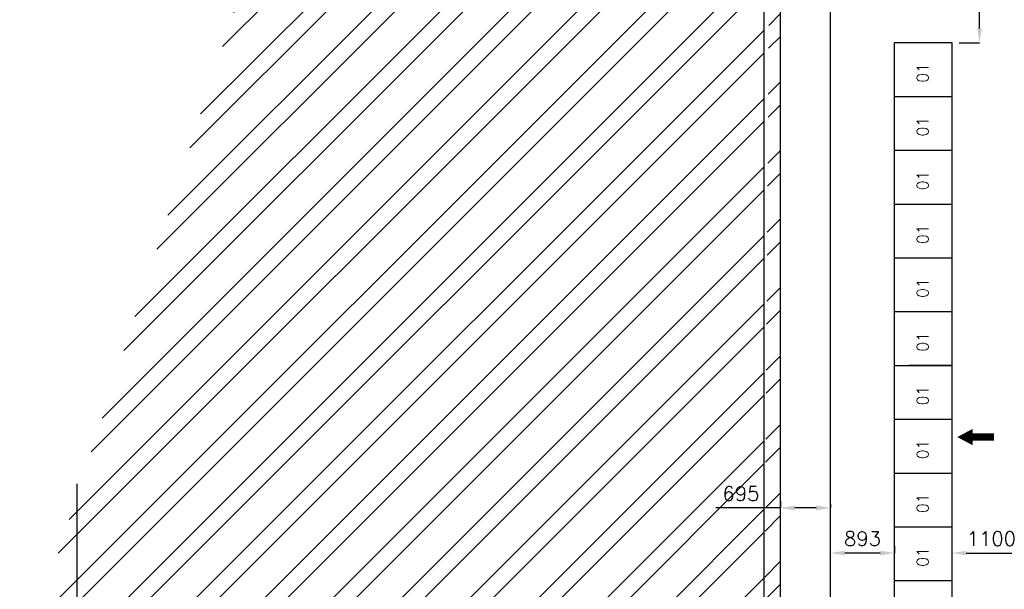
# Model space of a CAD drawing. Extents: x 361682 to 759535, y 756798 to 1113679.
# Tile 42 of 80: x 556127 to 569850, y 964588 to 972530. Entities that reach past the tile are written whole.
import ezdxf

# ---------------------------------------------------------------- set-up
doc = ezdxf.new("R2010")
doc.units = 0
doc.header["$LTSCALE"] = 700
doc.header["$MEASUREMENT"] = 0
doc.header["$PDMODE"] = 2
doc.header["$PDSIZE"] = -1
doc.layers.get('0').update_dxf_attribs({"linetype": 'CONTINUOUS'})
doc.layers.get('DEFPOINTS').update_dxf_attribs({"linetype": 'CONTINUOUS'})
for name, color, linetype in [('GRID', 9, 'CONTINUOUS'), ('PNL', 6, 'CONTINUOUS'), ('PNLDIM', 6, 'CONTINUOUS'), ('PNLTXT', 2, 'CONTINUOUS'), ('WALL', 7, 'CONTINUOUS')]:
    doc.layers.add(name, color=color, linetype=linetype)
doc.styles.add('ROMANS', font='romans.shx')
doc.dimstyles.new('STANDARD$0', dxfattribs={"dimtxt": 200, "dimasz": 200, "dimexe": 0, "dimexo": 100, "dimgap": 100, "dimtad": 1, "dimdec": 0, "dimzin": 0, "dimdsep": 46, "dimtxsty": 'ROMANS', "dimcen": 0.09, "dimclrd": 256, "dimclre": 256, "dimclrt": 256, "dimadec": 0, "dimazin": 0, "dimtfac": 1, "dimtdec": 0, "dimtmove": 0, "dimatfit": 3, "dimfxl": 1, "dimtolj": 1, "dimtzin": 0, "dimlwd": -1, "dimlwe": -1, "dimarcsym": 0})

# ---------------------------------------------------------------- blocks, each defined once
blk = doc.blocks.new('*D1748')
at = {"layer": 'DEFPOINTS', "color": 0, "transparency": 16777216}
for p in [(567427, 965094), (568320, 965094), (567427, 964794)]:
    blk.add_point(p, dxfattribs=at)
at = {"layer": 'PNLDIM', "transparency": 16777216}
for p, q in [((568320, 965194), (568320, 965094)), ((567427, 964894), (567427, 965094)), ((568120, 965094), (567627, 965094))]:
    blk.add_line(p, q, dxfattribs=at)
for points in [[(567627, 965127), (567627, 965061), (567427, 965094)], [(568120, 965127), (568120, 965061), (568320, 965094)]]:
    blk.add_solid(points, dxfattribs=at)
at = {"layer": 'PNLDIM', "transparency": 16777216, "insert": (567873, 965294), "char_height": 200, "attachment_point": 5, "style": 'ROMANS'}
blk.add_mtext('\\A1;893', dxfattribs=at)
blk = doc.blocks.new('*D1749')
at = {"layer": 'DEFPOINTS', "color": 0, "transparency": 16777216}
for p in [(569120, 965094), (570220, 965094), (570220, 965094)]:
    blk.add_point(p, dxfattribs=at)
at = {"layer": 'PNLDIM', "transparency": 16777216}
for p, q in [((569120, 965194), (569120, 965094)), ((570220, 965194), (570220, 965094)), ((569320, 965094), (570020, 965094))]:
    blk.add_line(p, q, dxfattribs=at)
for points in [[(569320, 965127), (569320, 965061), (569120, 965094)], [(570020, 965127), (570020, 965061), (570220, 965094)]]:
    blk.add_solid(points, dxfattribs=at)
at = {"layer": 'PNLDIM', "transparency": 16777216, "insert": (569670, 965294), "char_height": 200, "attachment_point": 5, "style": 'ROMANS'}
blk.add_mtext('\\A1;1100', dxfattribs=at)
blk = doc.blocks.new('*D1909')
at = {"layer": 'DEFPOINTS', "color": 0, "transparency": 16777216}
for p in [(569327, 974559), (569505, 974559), (569120, 972209)]:
    blk.add_point(p, dxfattribs=at)
at = {"layer": 'PNLDIM', "transparency": 16777216}
for p, q in [((569427, 974559), (569505, 974559)), ((569505, 972409), (569505, 974359)), ((569220, 972209), (569505, 972209))]:
    blk.add_line(p, q, dxfattribs=at)
for points in [[(569472, 974359), (569538, 974359), (569505, 974559)], [(569472, 972409), (569538, 972409), (569505, 972209)]]:
    blk.add_solid(points, dxfattribs=at)
at = {"layer": 'PNLDIM', "transparency": 16777216, "insert": (569305, 973384), "char_height": 200, "attachment_point": 5, "rotation": 90, "style": 'ROMANS'}
blk.add_mtext('\\A1;2350', dxfattribs=at)
blk = doc.blocks.new('*D2162')
at = {"layer": 'DEFPOINTS', "color": 0, "transparency": 16777216}
for p in [(566732, 965723), (566732, 965723), (567427, 965674)]:
    blk.add_point(p, dxfattribs=at)
at = {"layer": 'PNL', "transparency": 16777216}
for p, q in [((566732, 965823), (566732, 965723)), ((566732, 965723), (565827, 965723)), ((567227, 965723), (566932, 965723)), ((567427, 965774), (567427, 965723))]:
    blk.add_line(p, q, dxfattribs=at)
for points in [[(566932, 965756), (566932, 965689), (566732, 965723)], [(567227, 965756), (567227, 965689), (567427, 965723)]]:
    blk.add_solid(points, dxfattribs=at)
at = {"layer": 'PNL', "transparency": 16777216, "insert": (566179, 965923), "char_height": 200, "attachment_point": 5, "style": 'ROMANS'}
blk.add_mtext('\\A1;695', dxfattribs=at)

msp = doc.modelspace()

# ---------------------------------------------------------------- hatches: boundary and pattern name
h = msp.add_hatch()
h.set_pattern_fill('ANSI32', color=256, scale=1800, style=0)
h.set_pattern_definition([(45, (407041.04, 814834.2), (-477.297, 477.297), []), (45, (407359.2, 814834.2), (-477.297, 477.297), [])])
edge = h.paths.add_edge_path()
edge.add_line((556126.8, 963439.5), (566501.8, 963439.5))
edge.add_line((556231.8, 963209.5), (566731.8, 963209.5))
edge.add_line((566731.8, 963209.5), (566731.8, 995194.5))
edge.add_line((566501.8, 963439.5), (566501.8, 995424.5))

# ---------------------------------------------------------------- linework, layer by layer
at = {"layer": 'GRID'}
for p, q in [((567426.8, 931735), (567426.8, 997057.2)), ((556926.8, 931735), (556926.8, 966059.5))]:
    msp.add_line(p, q, dxfattribs=at)
at = {"layer": 'PNL', "color": 2}
for p, q in [((568319.8, 963959.5), (568319.8, 972209.5)), ((568319.8, 972209.5), (569119.8, 972209.5)), ((569119.8, 972209.5), (569119.8, 963959.5)), ((568319.8, 971459.5), (569119.8, 971459.5)), ((568319.8, 970709.5), (569119.8, 970709.5)), ((568319.8, 969959.5), (569119.8, 969959.5)), ((568319.8, 969209.5), (569119.8, 969209.5)), ((568319.8, 968459.5), (569119.8, 968459.5)), ((568319.8, 967709.5), (569119.8, 967709.5)), ((569119.8, 967709.5), (568519.8, 967709.5)), ((568319.8, 966959.5), (569119.8, 966959.5)), ((568319.8, 966209.5), (569119.8, 966209.5)), ((568319.8, 965459.5), (569119.8, 965459.5)), ((568319.8, 964709.5), (569119.8, 964709.5))]:
    msp.add_line(p, q, dxfattribs=at)
at = {"layer": 'PNL', "color": 7}
msp.add_lwpolyline([(569193.4, 966710.8, 0, 225, 0), (569406.7, 966710.8, 225, 225, 0)], format="xyseb", dxfattribs=at)
at = {"layer": 'PNL', "color": 7, "const_width": 100}
msp.add_lwpolyline([(569406.7, 966710.8), (569703.8, 966710.8)], dxfattribs=at)
at = {"layer": 'WALL'}
for p, q in [((566501.8, 963439.5), (566501.8, 995439.5)), ((566731.8, 963209.5), (566731.8, 995209.5))]:
    msp.add_line(p, q, dxfattribs=at)

# ---------------------------------------------------------------- texts
at = {"layer": 'PNLTXT', "color": 2, "style": 'ROMANS'}
for p in [(568792, 971651.2), (568792, 970901.2), (568792, 970151.2), (568792, 969401.2), (568792, 968651.2), (568792, 967901.2), (568792, 967151.2), (568792, 966401.2), (568792, 965651.2), (568792, 964901.2)]:
    msp.add_text('01', height=160, rotation=90, dxfattribs=at).set_placement(p)

# ---------------------------------------------------------------- dimensions: what is measured, and where the dimension line sits
at = {"layer": 'PNL', "color": 7}
dim = msp.add_linear_dim(base=(566731.8, 965722.6), p1=(567426.8, 965673.7), p2=(566731.8, 965722.6), dimstyle='STANDARD$0', override={"dimfxl": 0.5, "dimarcsym": 2}, dxfattribs=at)
dim.commit()
dim.dimension.update_dxf_attribs({"geometry": '*D2162', "text_midpoint": (566179.4, 965922.6)})
at = {"layer": 'PNLDIM', "color": 7}
dim = msp.add_linear_dim(base=(569505, 974559.5), p1=(569119.8, 972209.5), p2=(569326.8, 974559.5), angle=90, dimstyle='STANDARD$0', override={"dimfxl": 0.5, "dimarcsym": 2}, dxfattribs=at)
dim.commit()
dim.dimension.update_dxf_attribs({"geometry": '*D1909', "text_midpoint": (569305, 973384.5)})
for base, p1, p2, picture, middle in [((567426.8, 965094), (568319.8, 965094), (567426.8, 964794), '*D1748', (567873.3, 965294)), ((570219.8, 965094), (569119.8, 965094), (570219.8, 965094), '*D1749', (569669.8, 965294))]:
    dim = msp.add_linear_dim(base=base, p1=p1, p2=p2, dimstyle='STANDARD$0', override={"dimfxl": 0.5, "dimarcsym": 2}, dxfattribs=at)
    dim.commit()
    dim.dimension.update_dxf_attribs({"geometry": picture, "text_midpoint": middle})

doc.saveas('drawing.dxf')
